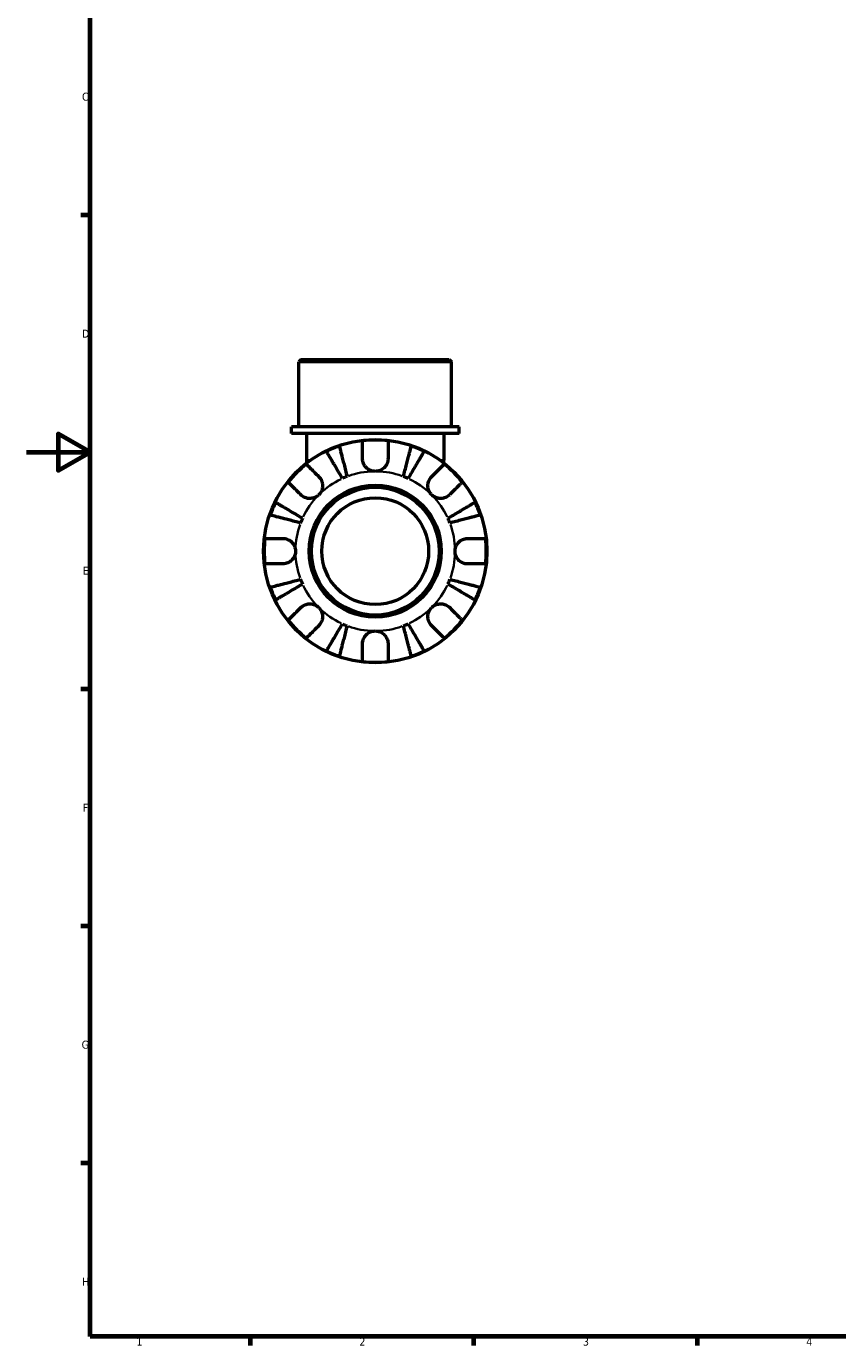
# Model space of a CAD drawing. Header units: millimetres. Extents: x 0 to 902, y 0 to 861.
# Tile 1 of 6: x 0 to 254, y 17 to 430. Entities that reach past the tile are written whole.
import ezdxf

# ---------------------------------------------------------------- set-up
doc = ezdxf.new("R2010")
doc.units = ezdxf.units.MM
for name, color, linetype, lineweight in [('Border (ISO)', 7, 'Continuous', 70), ('Visible (ISO)', 7, 'Continuous', 50), ('Visible Narrow (ISO)', 7, 'Continuous', 35)]:
    doc.layers.add(name, color=color, linetype=linetype, lineweight=lineweight)
doc.styles.add('Note Text (ISO)', font='tahoma.ttf')

# ---------------------------------------------------------------- blocks, each defined once
blk = doc.blocks.new('Borders Default Border')
at = {"layer": 'Border (ISO)'}
for p, q in [((20, 371.25), (17.1, 371.25)), ((20, 222.75), (17.1, 222.75)), ((20, 148.5), (17.1, 148.5)), ((20, 74.25), (17.1, 74.25)), ((70.08, 20), (70.08, 17.1)), ((140.17, 20), (140.17, 17.1)), ((210.25, 20), (210.25, 17.1))]:
    blk.add_line(p, q, dxfattribs=at)
at = {"layer": 'Border (ISO)', "flags": 128}
for points in [[(20, 20), (20, 574), (821, 574), (821, 20), (20, 20)], [(0, 297), (20, 297), (10, 302.77), (10, 291.23), (20, 297)]]:
    blk.add_lwpolyline(points, dxfattribs=at)
at = {"layer": 'Border (ISO)', "color": 232, "true_color": 0xca0064, "char_height": 2.5, "attachment_point": 7, "style": 'Note Text (ISO)'}
for s, insert in [('C', (17.43, 407.08)), ('D', (17.43, 332.88)), ('E', (17.64, 258.63)), ('F', (17.7, 184.38)), ('G', (17.31, 110.08)), ('H', (17.44, 35.88)), ('1', (34.48, 17.1)), ('2', (104.37, 17.1)), ('3', (174.43, 17.05)), ('4', (244.42, 17.1))]:
    blk.add_mtext(s, dxfattribs=dict(at, insert=insert))

msp = doc.modelspace()

# ---------------------------------------------------------------- linework, layer by layer
at = {"layer": 'Visible (ISO)'}
for p, q in [((86.129, 325.991), (85.429, 325.291)), ((133.232, 325.291), (85.429, 325.291)), ((85.429, 304.991), (85.429, 325.291)), ((86.129, 325.991), (132.532, 325.991)), ((132.532, 325.991), (133.232, 325.291)), ((133.232, 304.991), (133.232, 325.291)), ((135.622, 304.991), (83.039, 304.991)), ((83.039, 302.891), (83.039, 304.991)), ((135.622, 302.891), (83.039, 302.891)), ((87.819, 302.891), (87.819, 294.456)), ((130.842, 302.891), (130.842, 294.456)), ((135.622, 302.891), (135.622, 304.991)), ((87.819, 294.456), (87.819, 293.6)), ((130.842, 293.6), (130.842, 294.456))]:
    msp.add_line(p, q, dxfattribs=at)
for radius in [35, 20.7, 20, 16.731]:
    msp.add_circle((109.331, 265.991), radius, dxfattribs=at)
for radius, start, end in [(34.798, 108.92587, 116.07413), (34.798, 83.3993, 96.6007), (34.798, 63.92587, 71.07413), (34.798, 128.3993, 141.6007), (25, 110.66622, 114.33378), (25, 65.66622, 69.33378), (34.798, 38.3993, 51.6007), (34.798, 153.92587, 161.07413), (34.798, 18.92587, 26.07413), (25, 155.66622, 159.33378), (25, 20.66622, 24.33378), (34.798, 173.3993, 186.6007), (34.798, 353.3993, 6.6007), (25, 200.66622, 204.33378), (25, 335.66622, 339.33378), (34.798, 198.92587, 206.07413), (34.798, 333.92587, 341.07413), (34.798, 218.3993, 231.6007), (34.798, 308.3993, 321.6007), (25, 245.66622, 249.33378), (25, 290.66622, 294.33378), (34.798, 243.92587, 251.07413), (34.798, 288.92587, 296.07413), (34.798, 263.3993, 276.6007)]:
    msp.add_arc((109.331, 265.991), radius, start, end, dxfattribs=at)
for points, knots in [([(98.044, 298.908), (98.077, 298.781), (98.127, 298.59), (98.243, 298.138), (98.322, 297.833), (98.51, 297.108), (98.618, 296.688), (98.837, 295.841), (98.968, 295.336), (99.249, 294.249), (99.4, 293.667), (99.687, 292.557), (99.849, 291.927), (100.182, 290.641), (100.352, 289.984), (100.508, 289.383)], [0.1897184, 0.1897184, 0.1897184, 0.1897184, 0.3698032, 0.3698032, 0.5549844, 0.5549844, 0.7401655, 0.7401655, 0.9258164, 0.9258164, 1.1114673, 1.1114673, 1.2978252, 1.2978252, 1.484183, 1.484183, 1.484183, 1.484183]), ([(105.331, 294.991), (105.331, 295.43), (105.331, 295.874), (105.331, 296.861), (105.331, 297.385), (105.331, 298.262), (105.331, 298.697), (105.331, 299.448), (105.331, 299.763), (105.331, 300.23), (105.331, 300.427), (105.331, 300.559)], [4.90264375, 4.90264375, 4.90264375, 4.90264375, 5.04224508, 5.04224508, 5.22854914, 5.22854914, 5.41380406, 5.41380406, 5.59905898, 5.59905898, 5.77859995, 5.77859995, 5.77859995, 5.77859995]), ([(113.331, 300.559), (113.331, 300.427), (113.331, 300.23), (113.331, 299.763), (113.331, 299.448), (113.331, 298.697), (113.331, 298.262), (113.331, 297.385), (113.331, 296.861), (113.331, 295.874), (113.331, 295.43), (113.331, 294.991)], [0.18972425, 0.18972425, 0.18972425, 0.18972425, 0.36926522, 0.36926522, 0.55452014, 0.55452014, 0.73977506, 0.73977506, 0.92607912, 0.92607912, 1.06568045, 1.06568045, 1.06568045, 1.06568045]), ([(118.154, 289.383), (118.309, 289.984), (118.479, 290.641), (118.812, 291.927), (118.975, 292.557), (119.262, 293.667), (119.412, 294.249), (119.693, 295.336), (119.824, 295.841), (120.043, 296.688), (120.152, 297.108), (120.339, 297.833), (120.418, 298.138), (120.535, 298.59), (120.584, 298.781), (120.617, 298.908)], [4.4593823, 4.4593823, 4.4593823, 4.4593823, 4.6457401, 4.6457401, 4.832098, 4.832098, 5.0177489, 5.0177489, 5.2033998, 5.2033998, 5.388581, 5.388581, 5.5737621, 5.5737621, 5.753847, 5.753847, 5.753847, 5.753847]), ([(99.029, 288.77), (98.714, 289.306), (98.37, 289.89), (97.695, 291.035), (97.365, 291.596), (96.784, 292.583), (96.478, 293.101), (95.908, 294.069), (95.644, 294.518), (95.2, 295.272), (94.979, 295.646), (94.599, 296.291), (94.44, 296.562), (94.203, 296.964), (94.102, 297.135), (94.036, 297.248)], [4.4593823, 4.4593823, 4.4593823, 4.4593823, 4.6457401, 4.6457401, 4.832098, 4.832098, 5.0177489, 5.0177489, 5.2033998, 5.2033998, 5.388581, 5.388581, 5.5737621, 5.5737621, 5.753847, 5.753847, 5.753847, 5.753847]), ([(109.331, 290.991), (108.955, 290.991), (108.581, 291.044), (107.811, 291.267), (107.424, 291.449), (106.735, 291.921), (106.436, 292.201), (105.967, 292.798), (105.789, 293.1), (105.567, 293.618), (105.499, 293.822), (105.402, 294.216), (105.37, 294.404), (105.337, 294.725), (105.331, 294.859), (105.331, 294.991)], [0, 0, 0, 0, 0.11274969, 0.11274969, 0.24046199, 0.24046199, 0.3630761, 0.3630761, 0.46982648, 0.46982648, 0.53680834, 0.53680834, 0.59738122, 0.59738122, 0.64072731, 0.64072731, 0.64072731, 0.64072731]), ([(113.331, 294.991), (113.331, 294.793), (113.316, 294.592), (113.257, 294.203), (113.215, 294.015), (113.089, 293.6), (112.998, 293.374), (112.685, 292.77), (112.423, 292.415), (111.747, 291.765), (111.329, 291.491), (110.383, 291.096), (109.86, 290.991), (109.331, 290.991)], [-0.64798358, -0.64798358, -0.64798358, -0.64798358, -0.58129223, -0.58129223, -0.51957432, -0.51957432, -0.44316993, -0.44316993, -0.3085364, -0.3085364, -0.15881239, -0.15881239, 0, 0, 0, 0]), ([(124.626, 297.248), (124.559, 297.135), (124.459, 296.964), (124.222, 296.562), (124.062, 296.291), (123.682, 295.646), (123.462, 295.272), (123.018, 294.518), (122.753, 294.069), (122.183, 293.101), (121.878, 292.583), (121.296, 291.596), (120.966, 291.035), (120.292, 289.89), (119.947, 289.306), (119.632, 288.77)], [0.1897184, 0.1897184, 0.1897184, 0.1897184, 0.3698032, 0.3698032, 0.5549844, 0.5549844, 0.7401655, 0.7401655, 0.9258164, 0.9258164, 1.1114673, 1.1114673, 1.2978252, 1.2978252, 1.484183, 1.484183, 1.484183, 1.484183]), ([(87.716, 293.262), (87.809, 293.17), (87.949, 293.03), (88.279, 292.7), (88.502, 292.477), (89.032, 291.946), (89.34, 291.639), (89.961, 291.018), (90.331, 290.648), (91.029, 289.95), (91.343, 289.636), (91.653, 289.326)], [0.18972425, 0.18972425, 0.18972425, 0.18972425, 0.36926522, 0.36926522, 0.55452014, 0.55452014, 0.73977506, 0.73977506, 0.92607912, 0.92607912, 1.06568045, 1.06568045, 1.06568045, 1.06568045]), ([(91.653, 289.326), (91.741, 289.238), (91.826, 289.145), (92.069, 288.851), (92.215, 288.637), (92.472, 288.162), (92.58, 287.903), (92.774, 287.247), (92.83, 286.846), (92.817, 285.938), (92.715, 285.442), (92.323, 284.487), (92.027, 284.043), (91.653, 283.669)], [-0.64434498, -0.64434498, -0.64434498, -0.64434498, -0.60308586, -0.60308586, -0.52007987, -0.52007987, -0.43273909, -0.43273909, -0.31000661, -0.31000661, -0.15868997, -0.15868997, 0, 0, 0, 0]), ([(127.008, 283.669), (126.799, 283.878), (126.613, 284.11), (126.286, 284.628), (126.15, 284.915), (125.909, 285.626), (125.838, 286.056), (125.836, 286.898), (125.898, 287.301), (126.1, 287.952), (126.21, 288.207), (126.472, 288.676), (126.621, 288.89), (126.858, 289.169), (126.932, 289.249), (127.008, 289.326)], [0, 0, 0, 0, 0.08884908, 0.08884908, 0.18379648, 0.18379648, 0.31419699, 0.31419699, 0.43784665, 0.43784665, 0.52411276, 0.52411276, 0.60765264, 0.60765264, 0.6434969, 0.6434969, 0.6434969, 0.6434969]), ([(127.008, 289.326), (127.318, 289.636), (127.633, 289.95), (128.33, 290.648), (128.701, 291.018), (129.321, 291.639), (129.629, 291.946), (130.16, 292.477), (130.383, 292.7), (130.713, 293.03), (130.852, 293.17), (130.945, 293.262)], [4.90264375, 4.90264375, 4.90264375, 4.90264375, 5.04224508, 5.04224508, 5.22854914, 5.22854914, 5.41380406, 5.41380406, 5.59905898, 5.59905898, 5.77859995, 5.77859995, 5.77859995, 5.77859995]), ([(85.996, 283.669), (85.686, 283.979), (85.372, 284.293), (84.674, 284.991), (84.304, 285.361), (83.683, 285.982), (83.376, 286.29), (82.845, 286.82), (82.622, 287.043), (82.292, 287.373), (82.152, 287.513), (82.06, 287.606)], [4.90264375, 4.90264375, 4.90264375, 4.90264375, 5.04224508, 5.04224508, 5.22854914, 5.22854914, 5.41380406, 5.41380406, 5.59905898, 5.59905898, 5.77859995, 5.77859995, 5.77859995, 5.77859995]), ([(136.602, 287.606), (136.509, 287.513), (136.369, 287.373), (136.039, 287.043), (135.816, 286.82), (135.286, 286.29), (134.978, 285.982), (134.358, 285.361), (133.987, 284.991), (133.29, 284.293), (132.975, 283.979), (132.665, 283.669)], [0.18972425, 0.18972425, 0.18972425, 0.18972425, 0.36926522, 0.36926522, 0.55452014, 0.55452014, 0.73977506, 0.73977506, 0.92607912, 0.92607912, 1.06568045, 1.06568045, 1.06568045, 1.06568045]), ([(78.074, 281.286), (78.187, 281.22), (78.358, 281.119), (78.76, 280.882), (79.031, 280.723), (79.676, 280.343), (80.05, 280.122), (80.804, 279.678), (81.253, 279.414), (82.221, 278.844), (82.739, 278.538), (83.726, 277.957), (84.287, 277.627), (85.432, 276.952), (86.016, 276.608), (86.552, 276.293)], [0.1897184, 0.1897184, 0.1897184, 0.1897184, 0.3698032, 0.3698032, 0.5549844, 0.5549844, 0.7401655, 0.7401655, 0.9258164, 0.9258164, 1.1114673, 1.1114673, 1.2978252, 1.2978252, 1.484183, 1.484183, 1.484183, 1.484183]), ([(91.653, 283.669), (91.444, 283.46), (91.212, 283.274), (90.694, 282.947), (90.407, 282.81), (89.696, 282.569), (89.266, 282.498), (88.424, 282.496), (88.021, 282.558), (87.37, 282.761), (87.115, 282.871), (86.646, 283.133), (86.432, 283.282), (86.153, 283.519), (86.073, 283.593), (85.996, 283.669)], [0, 0, 0, 0, 0.08884908, 0.08884908, 0.18379648, 0.18379648, 0.31419699, 0.31419699, 0.43784665, 0.43784665, 0.52411276, 0.52411276, 0.60765264, 0.60765264, 0.6434969, 0.6434969, 0.6434969, 0.6434969]), ([(132.665, 283.669), (132.577, 283.581), (132.484, 283.496), (132.19, 283.253), (131.976, 283.107), (131.501, 282.85), (131.242, 282.742), (130.587, 282.548), (130.186, 282.492), (129.278, 282.505), (128.781, 282.607), (127.827, 282.999), (127.382, 283.295), (127.008, 283.669)], [-0.64434498, -0.64434498, -0.64434498, -0.64434498, -0.60308586, -0.60308586, -0.52007987, -0.52007987, -0.43273909, -0.43273909, -0.31000661, -0.31000661, -0.15868997, -0.15868997, 0, 0, 0, 0]), ([(132.11, 276.293), (132.645, 276.608), (133.23, 276.952), (134.375, 277.627), (134.935, 277.957), (135.922, 278.538), (136.441, 278.844), (137.408, 279.414), (137.858, 279.678), (138.611, 280.122), (138.985, 280.343), (139.631, 280.723), (139.902, 280.882), (140.304, 281.119), (140.474, 281.22), (140.587, 281.286)], [4.4593823, 4.4593823, 4.4593823, 4.4593823, 4.6457401, 4.6457401, 4.832098, 4.832098, 5.0177489, 5.0177489, 5.2033998, 5.2033998, 5.388581, 5.388581, 5.5737621, 5.5737621, 5.753847, 5.753847, 5.753847, 5.753847]), ([(85.939, 274.814), (85.338, 274.97), (84.681, 275.14), (83.395, 275.473), (82.765, 275.635), (81.655, 275.922), (81.073, 276.073), (79.986, 276.354), (79.481, 276.485), (78.634, 276.704), (78.214, 276.812), (77.489, 277), (77.184, 277.079), (76.732, 277.195), (76.541, 277.245), (76.414, 277.278)], [4.4593823, 4.4593823, 4.4593823, 4.4593823, 4.6457401, 4.6457401, 4.832098, 4.832098, 5.0177489, 5.0177489, 5.2033998, 5.2033998, 5.388581, 5.388581, 5.5737621, 5.5737621, 5.753847, 5.753847, 5.753847, 5.753847]), ([(142.247, 277.278), (142.12, 277.245), (141.929, 277.195), (141.477, 277.079), (141.173, 277), (140.448, 276.812), (140.027, 276.704), (139.18, 276.485), (138.675, 276.354), (137.588, 276.073), (137.006, 275.922), (135.897, 275.635), (135.267, 275.473), (133.98, 275.14), (133.323, 274.97), (132.722, 274.814)], [0.1897184, 0.1897184, 0.1897184, 0.1897184, 0.3698032, 0.3698032, 0.5549844, 0.5549844, 0.7401655, 0.7401655, 0.9258164, 0.9258164, 1.1114673, 1.1114673, 1.2978252, 1.2978252, 1.484183, 1.484183, 1.484183, 1.484183]), ([(74.763, 269.991), (74.895, 269.991), (75.092, 269.991), (75.559, 269.991), (75.874, 269.991), (76.625, 269.991), (77.06, 269.991), (77.937, 269.991), (78.461, 269.991), (79.448, 269.991), (79.892, 269.991), (80.331, 269.991)], [0.18972425, 0.18972425, 0.18972425, 0.18972425, 0.36926522, 0.36926522, 0.55452014, 0.55452014, 0.73977506, 0.73977506, 0.92607912, 0.92607912, 1.06568045, 1.06568045, 1.06568045, 1.06568045]), ([(80.331, 269.991), (80.477, 269.991), (80.625, 269.983), (81.011, 269.94), (81.248, 269.892), (81.739, 269.745), (81.99, 269.641), (82.588, 269.318), (82.916, 269.071), (83.551, 268.416), (83.83, 267.994), (84.226, 267.043), (84.331, 266.519), (84.331, 265.991)], [-0.64008532, -0.64008532, -0.64008532, -0.64008532, -0.59222185, -0.59222185, -0.51595037, -0.51595037, -0.43235608, -0.43235608, -0.30863031, -0.30863031, -0.15844955, -0.15844955, 0, 0, 0, 0]), ([(134.331, 265.991), (134.331, 266.329), (134.373, 266.665), (134.551, 267.351), (134.693, 267.694), (135.14, 268.459), (135.485, 268.848), (136.16, 269.369), (136.453, 269.539), (136.992, 269.769), (137.229, 269.845), (137.716, 269.952), (137.964, 269.982), (138.249, 269.991), (138.29, 269.991), (138.331, 269.991)], [-2.77804136, -2.77804136, -2.77804136, -2.77804136, -2.67672151, -2.67672151, -2.56558131, -2.56558131, -2.40960112, -2.40960112, -2.30519389, -2.30519389, -2.22617552, -2.22617552, -2.14450488, -2.14450488, -2.1308178, -2.1308178, -2.1308178, -2.1308178]), ([(138.331, 269.991), (138.769, 269.991), (139.214, 269.991), (140.2, 269.991), (140.724, 269.991), (141.602, 269.991), (142.037, 269.991), (142.787, 269.991), (143.103, 269.991), (143.569, 269.991), (143.767, 269.991), (143.898, 269.991)], [4.90264375, 4.90264375, 4.90264375, 4.90264375, 5.04224508, 5.04224508, 5.22854914, 5.22854914, 5.41380406, 5.41380406, 5.59905898, 5.59905898, 5.77859995, 5.77859995, 5.77859995, 5.77859995]), ([(84.331, 265.991), (84.331, 265.654), (84.288, 265.317), (84.111, 264.632), (83.969, 264.288), (83.521, 263.523), (83.177, 263.135), (82.501, 262.614), (82.208, 262.444), (81.669, 262.213), (81.432, 262.138), (80.945, 262.031), (80.698, 262.001), (80.412, 261.992), (80.371, 261.991), (80.331, 261.991)], [-2.77804136, -2.77804136, -2.77804136, -2.77804136, -2.67672151, -2.67672151, -2.56558131, -2.56558131, -2.40960112, -2.40960112, -2.30519389, -2.30519389, -2.22617552, -2.22617552, -2.14450488, -2.14450488, -2.1308178, -2.1308178, -2.1308178, -2.1308178]), ([(138.331, 261.991), (138.184, 261.991), (138.036, 261.999), (137.651, 262.042), (137.414, 262.09), (136.923, 262.238), (136.672, 262.341), (136.073, 262.664), (135.745, 262.912), (135.11, 263.567), (134.832, 263.989), (134.435, 264.94), (134.331, 265.463), (134.331, 265.991)], [-0.64008532, -0.64008532, -0.64008532, -0.64008532, -0.59222185, -0.59222185, -0.51595037, -0.51595037, -0.43235608, -0.43235608, -0.30863031, -0.30863031, -0.15844955, -0.15844955, 0, 0, 0, 0]), ([(80.331, 261.991), (79.892, 261.991), (79.448, 261.991), (78.461, 261.991), (77.937, 261.991), (77.06, 261.991), (76.625, 261.991), (75.874, 261.991), (75.559, 261.991), (75.092, 261.991), (74.895, 261.991), (74.763, 261.991)], [4.90264375, 4.90264375, 4.90264375, 4.90264375, 5.04224508, 5.04224508, 5.22854914, 5.22854914, 5.41380406, 5.41380406, 5.59905898, 5.59905898, 5.77859995, 5.77859995, 5.77859995, 5.77859995]), ([(143.898, 261.991), (143.767, 261.991), (143.569, 261.991), (143.103, 261.991), (142.787, 261.991), (142.037, 261.991), (141.602, 261.991), (140.724, 261.991), (140.2, 261.991), (139.214, 261.991), (138.769, 261.991), (138.331, 261.991)], [0.18972425, 0.18972425, 0.18972425, 0.18972425, 0.36926522, 0.36926522, 0.55452014, 0.55452014, 0.73977506, 0.73977506, 0.92607912, 0.92607912, 1.06568045, 1.06568045, 1.06568045, 1.06568045]), ([(76.414, 254.705), (76.541, 254.738), (76.732, 254.787), (77.184, 254.904), (77.489, 254.983), (78.214, 255.17), (78.634, 255.279), (79.481, 255.498), (79.986, 255.629), (81.073, 255.91), (81.655, 256.06), (82.765, 256.347), (83.395, 256.51), (84.681, 256.843), (85.338, 257.013), (85.939, 257.168)], [0.1897184, 0.1897184, 0.1897184, 0.1897184, 0.3698032, 0.3698032, 0.5549844, 0.5549844, 0.7401655, 0.7401655, 0.9258164, 0.9258164, 1.1114673, 1.1114673, 1.2978252, 1.2978252, 1.484183, 1.484183, 1.484183, 1.484183]), ([(132.722, 257.168), (133.323, 257.013), (133.98, 256.843), (135.267, 256.51), (135.897, 256.347), (137.006, 256.06), (137.588, 255.91), (138.675, 255.629), (139.18, 255.498), (140.027, 255.279), (140.448, 255.17), (141.173, 254.983), (141.477, 254.904), (141.929, 254.787), (142.12, 254.738), (142.247, 254.705)], [4.4593823, 4.4593823, 4.4593823, 4.4593823, 4.6457401, 4.6457401, 4.832098, 4.832098, 5.0177489, 5.0177489, 5.2033998, 5.2033998, 5.388581, 5.388581, 5.5737621, 5.5737621, 5.753847, 5.753847, 5.753847, 5.753847]), ([(86.552, 255.69), (86.016, 255.375), (85.432, 255.03), (84.287, 254.356), (83.726, 254.026), (82.739, 253.444), (82.221, 253.139), (81.253, 252.569), (80.804, 252.304), (80.05, 251.86), (79.676, 251.64), (79.031, 251.26), (78.76, 251.1), (78.358, 250.863), (78.187, 250.763), (78.074, 250.696)], [4.4593823, 4.4593823, 4.4593823, 4.4593823, 4.6457401, 4.6457401, 4.832098, 4.832098, 5.0177489, 5.0177489, 5.2033998, 5.2033998, 5.388581, 5.388581, 5.5737621, 5.5737621, 5.753847, 5.753847, 5.753847, 5.753847]), ([(140.587, 250.696), (140.474, 250.763), (140.304, 250.863), (139.902, 251.1), (139.631, 251.26), (138.985, 251.64), (138.611, 251.86), (137.858, 252.304), (137.408, 252.569), (136.441, 253.139), (135.922, 253.444), (134.935, 254.026), (134.375, 254.356), (133.23, 255.03), (132.645, 255.375), (132.11, 255.69)], [0.1897184, 0.1897184, 0.1897184, 0.1897184, 0.3698032, 0.3698032, 0.5549844, 0.5549844, 0.7401655, 0.7401655, 0.9258164, 0.9258164, 1.1114673, 1.1114673, 1.2978252, 1.2978252, 1.484183, 1.484183, 1.484183, 1.484183]), ([(82.06, 244.377), (82.152, 244.47), (82.292, 244.609), (82.622, 244.939), (82.845, 245.162), (83.376, 245.693), (83.683, 246.001), (84.304, 246.621), (84.674, 246.992), (85.372, 247.689), (85.686, 248.004), (85.996, 248.314)], [0.18972425, 0.18972425, 0.18972425, 0.18972425, 0.36926522, 0.36926522, 0.55452014, 0.55452014, 0.73977506, 0.73977506, 0.92607912, 0.92607912, 1.06568045, 1.06568045, 1.06568045, 1.06568045]), ([(85.996, 248.314), (86.084, 248.402), (86.177, 248.486), (86.471, 248.729), (86.685, 248.875), (87.16, 249.133), (87.419, 249.241), (88.075, 249.435), (88.476, 249.491), (89.384, 249.478), (89.88, 249.376), (90.835, 248.984), (91.279, 248.688), (91.653, 248.314)], [-0.64434498, -0.64434498, -0.64434498, -0.64434498, -0.60308586, -0.60308586, -0.52007987, -0.52007987, -0.43273909, -0.43273909, -0.31000661, -0.31000661, -0.15868997, -0.15868997, 0, 0, 0, 0]), ([(91.653, 248.314), (91.862, 248.104), (92.048, 247.872), (92.375, 247.354), (92.512, 247.068), (92.753, 246.357), (92.824, 245.927), (92.826, 245.085), (92.764, 244.682), (92.561, 244.03), (92.451, 243.776), (92.189, 243.306), (92.04, 243.092), (91.803, 242.813), (91.729, 242.733), (91.653, 242.657)], [0, 0, 0, 0, 0.08884908, 0.08884908, 0.18379648, 0.18379648, 0.31419699, 0.31419699, 0.43784665, 0.43784665, 0.52411276, 0.52411276, 0.60765264, 0.60765264, 0.6434969, 0.6434969, 0.6434969, 0.6434969]), ([(127.008, 242.657), (126.92, 242.745), (126.836, 242.838), (126.593, 243.132), (126.447, 243.346), (126.189, 243.821), (126.081, 244.08), (125.887, 244.735), (125.831, 245.136), (125.844, 246.044), (125.946, 246.541), (126.338, 247.495), (126.634, 247.94), (127.008, 248.314)], [-0.64434498, -0.64434498, -0.64434498, -0.64434498, -0.60308586, -0.60308586, -0.52007987, -0.52007987, -0.43273909, -0.43273909, -0.31000661, -0.31000661, -0.15868997, -0.15868997, 0, 0, 0, 0]), ([(127.008, 248.314), (127.218, 248.523), (127.45, 248.709), (127.968, 249.036), (128.254, 249.172), (128.965, 249.413), (129.395, 249.484), (130.237, 249.486), (130.64, 249.424), (131.292, 249.222), (131.546, 249.112), (132.016, 248.85), (132.23, 248.701), (132.509, 248.464), (132.589, 248.39), (132.665, 248.314)], [0, 0, 0, 0, 0.08884908, 0.08884908, 0.18379648, 0.18379648, 0.31419699, 0.31419699, 0.43784665, 0.43784665, 0.52411276, 0.52411276, 0.60765264, 0.60765264, 0.6434969, 0.6434969, 0.6434969, 0.6434969]), ([(132.665, 248.314), (132.975, 248.004), (133.29, 247.689), (133.987, 246.992), (134.358, 246.621), (134.978, 246.001), (135.286, 245.693), (135.816, 245.162), (136.039, 244.939), (136.369, 244.609), (136.509, 244.47), (136.602, 244.377)], [4.90264375, 4.90264375, 4.90264375, 4.90264375, 5.04224508, 5.04224508, 5.22854914, 5.22854914, 5.41380406, 5.41380406, 5.59905898, 5.59905898, 5.77859995, 5.77859995, 5.77859995, 5.77859995]), ([(91.653, 242.657), (91.343, 242.347), (91.029, 242.032), (90.331, 241.335), (89.961, 240.964), (89.34, 240.344), (89.032, 240.036), (88.502, 239.506), (88.279, 239.283), (87.949, 238.953), (87.809, 238.813), (87.716, 238.72)], [4.90264375, 4.90264375, 4.90264375, 4.90264375, 5.04224508, 5.04224508, 5.22854914, 5.22854914, 5.41380406, 5.41380406, 5.59905898, 5.59905898, 5.77859995, 5.77859995, 5.77859995, 5.77859995]), ([(94.036, 234.735), (94.102, 234.848), (94.203, 235.018), (94.44, 235.42), (94.599, 235.691), (94.979, 236.337), (95.2, 236.711), (95.644, 237.464), (95.908, 237.914), (96.478, 238.881), (96.784, 239.4), (97.365, 240.387), (97.695, 240.947), (98.37, 242.092), (98.714, 242.677), (99.029, 243.212)], [0.1897184, 0.1897184, 0.1897184, 0.1897184, 0.3698032, 0.3698032, 0.5549844, 0.5549844, 0.7401655, 0.7401655, 0.9258164, 0.9258164, 1.1114673, 1.1114673, 1.2978252, 1.2978252, 1.484183, 1.484183, 1.484183, 1.484183]), ([(100.508, 242.6), (100.352, 241.999), (100.182, 241.342), (99.849, 240.055), (99.687, 239.425), (99.4, 238.316), (99.249, 237.734), (98.968, 236.647), (98.837, 236.142), (98.618, 235.295), (98.51, 234.874), (98.322, 234.149), (98.243, 233.845), (98.127, 233.393), (98.077, 233.202), (98.044, 233.075)], [4.4593823, 4.4593823, 4.4593823, 4.4593823, 4.6457401, 4.6457401, 4.832098, 4.832098, 5.0177489, 5.0177489, 5.2033998, 5.2033998, 5.388581, 5.388581, 5.5737621, 5.5737621, 5.753847, 5.753847, 5.753847, 5.753847]), ([(105.331, 236.991), (105.331, 237.138), (105.339, 237.286), (105.382, 237.671), (105.43, 237.908), (105.577, 238.399), (105.681, 238.65), (106.004, 239.249), (106.251, 239.577), (106.906, 240.212), (107.328, 240.49), (108.279, 240.887), (108.803, 240.991), (109.331, 240.991)], [-0.64008532, -0.64008532, -0.64008532, -0.64008532, -0.59222185, -0.59222185, -0.51595037, -0.51595037, -0.43235608, -0.43235608, -0.30863031, -0.30863031, -0.15844955, -0.15844955, 0, 0, 0, 0]), ([(109.331, 240.991), (109.668, 240.991), (110.005, 240.949), (110.69, 240.771), (111.034, 240.629), (111.799, 240.182), (112.187, 239.837), (112.708, 239.162), (112.878, 238.869), (113.109, 238.33), (113.184, 238.093), (113.291, 237.606), (113.321, 237.358), (113.33, 237.073), (113.331, 237.032), (113.331, 236.991)], [-2.77804136, -2.77804136, -2.77804136, -2.77804136, -2.67672151, -2.67672151, -2.56558131, -2.56558131, -2.40960112, -2.40960112, -2.30519389, -2.30519389, -2.22617552, -2.22617552, -2.14450488, -2.14450488, -2.1308178, -2.1308178, -2.1308178, -2.1308178]), ([(120.617, 233.075), (120.584, 233.202), (120.535, 233.393), (120.418, 233.845), (120.339, 234.149), (120.152, 234.874), (120.043, 235.295), (119.824, 236.142), (119.693, 236.647), (119.412, 237.734), (119.262, 238.316), (118.975, 239.425), (118.812, 240.055), (118.479, 241.342), (118.309, 241.999), (118.154, 242.6)], [0.1897184, 0.1897184, 0.1897184, 0.1897184, 0.3698032, 0.3698032, 0.5549844, 0.5549844, 0.7401655, 0.7401655, 0.9258164, 0.9258164, 1.1114673, 1.1114673, 1.2978252, 1.2978252, 1.484183, 1.484183, 1.484183, 1.484183]), ([(119.632, 243.212), (119.947, 242.677), (120.292, 242.092), (120.966, 240.947), (121.296, 240.387), (121.878, 239.4), (122.183, 238.881), (122.753, 237.914), (123.018, 237.464), (123.462, 236.711), (123.682, 236.337), (124.062, 235.691), (124.222, 235.42), (124.459, 235.018), (124.559, 234.848), (124.626, 234.735)], [4.4593823, 4.4593823, 4.4593823, 4.4593823, 4.6457401, 4.6457401, 4.832098, 4.832098, 5.0177489, 5.0177489, 5.2033998, 5.2033998, 5.388581, 5.388581, 5.5737621, 5.5737621, 5.753847, 5.753847, 5.753847, 5.753847]), ([(130.945, 238.72), (130.852, 238.813), (130.713, 238.953), (130.383, 239.283), (130.16, 239.506), (129.629, 240.036), (129.321, 240.344), (128.701, 240.964), (128.33, 241.335), (127.633, 242.032), (127.318, 242.347), (127.008, 242.657)], [0.18972425, 0.18972425, 0.18972425, 0.18972425, 0.36926522, 0.36926522, 0.55452014, 0.55452014, 0.73977506, 0.73977506, 0.92607912, 0.92607912, 1.06568045, 1.06568045, 1.06568045, 1.06568045]), ([(105.331, 231.424), (105.331, 231.555), (105.331, 231.753), (105.331, 232.219), (105.331, 232.535), (105.331, 233.285), (105.331, 233.72), (105.331, 234.598), (105.331, 235.122), (105.331, 236.108), (105.331, 236.553), (105.331, 236.991)], [0.18972425, 0.18972425, 0.18972425, 0.18972425, 0.36926522, 0.36926522, 0.55452014, 0.55452014, 0.73977506, 0.73977506, 0.92607912, 0.92607912, 1.06568045, 1.06568045, 1.06568045, 1.06568045]), ([(113.331, 236.991), (113.331, 236.553), (113.331, 236.108), (113.331, 235.122), (113.331, 234.598), (113.331, 233.72), (113.331, 233.285), (113.331, 232.535), (113.331, 232.219), (113.331, 231.753), (113.331, 231.555), (113.331, 231.424)], [4.90264375, 4.90264375, 4.90264375, 4.90264375, 5.04224508, 5.04224508, 5.22854914, 5.22854914, 5.41380406, 5.41380406, 5.59905898, 5.59905898, 5.77859995, 5.77859995, 5.77859995, 5.77859995])]:
    msp.add_open_spline(points, degree=3, knots=knots, dxfattribs=at)
at = {"layer": 'Visible Narrow (ISO)'}
for p, q in [((87.822, 294.456), (88.855, 294.456)), ((129.807, 294.456), (130.839, 294.456))]:
    msp.add_line(p, q, dxfattribs=at)
for start, end in [(91.03331, 109.63291), (70.36709, 88.96669), (115.36709, 133.96669), (46.03331, 64.63291), (136.03331, 154.63291), (25.36709, 43.96669), (160.36709, 178.96669), (1.03331, 19.63291), (181.03331, 199.63291), (340.36709, 358.96669), (205.36709, 223.96669), (316.03331, 334.63291), (226.03331, 244.63291), (295.36709, 313.96669), (250.36709, 268.96669), (271.03331, 289.63291)]:
    msp.add_arc((109.331, 265.991), 25, start, end, dxfattribs=at)

# ---------------------------------------------------------------- block references
msp.add_blockref('Borders Default Border', (0, 0))

doc.saveas('drawing.dxf')
